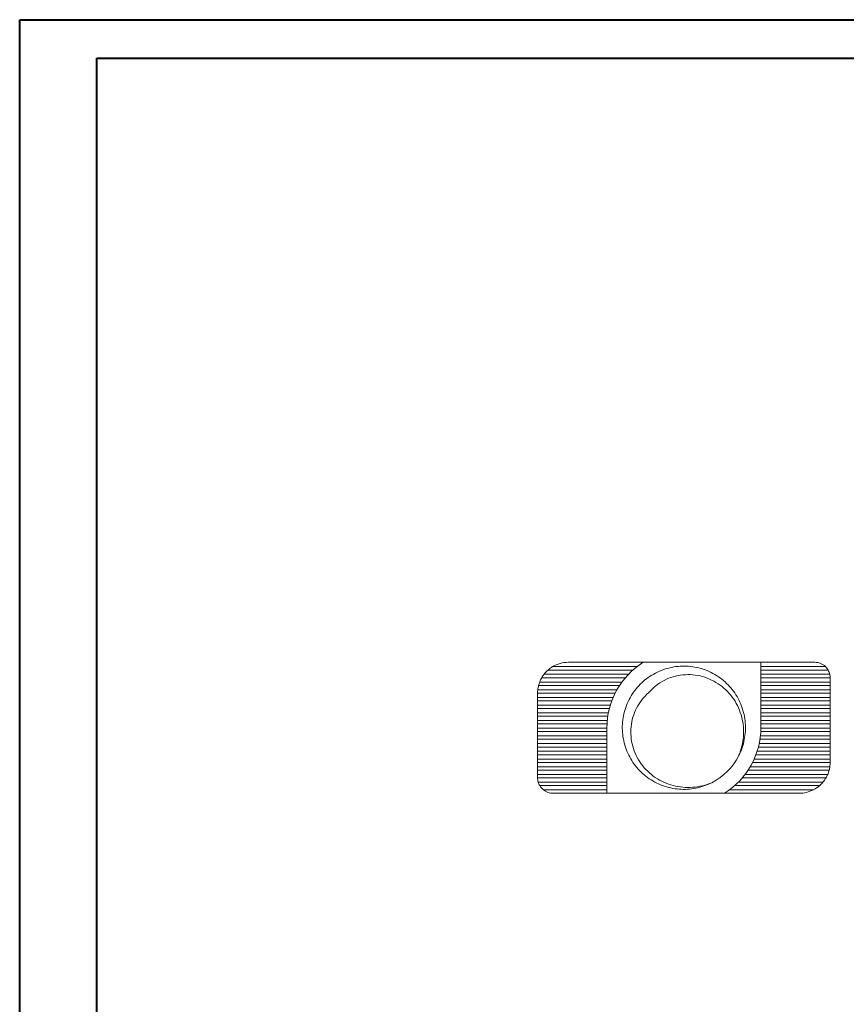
# Model space of a CAD drawing. Header units: millimetres. Extents: x 0 to 210, y 0 to 297.
# Tile 7 of 8: x 0 to 107, y 169 to 297. Entities that reach past the tile are written whole.
import ezdxf

# ---------------------------------------------------------------- set-up
doc = ezdxf.new("R2010")
doc.units = ezdxf.units.MM

msp = doc.modelspace()

# ---------------------------------------------------------------- linework, layer by layer
at = {"color": 7, "linetype": 'Continuous', "lineweight": 40}
for p, q in [((0.08, 0.21), (0.08, 297.21)), ((0.08, 297.21), (210.08, 297.21)), ((10.08, 292.21), (205.08, 292.21)), ((10.08, 5.21), (10.08, 292.21))]:
    msp.add_line(p, q, dxfattribs=at)
at = {"color": 7, "linetype": 'Continuous', "lineweight": 15}
for p, q in [((81.09, 213.77), (71.36, 213.77)), ((81.09, 213.77), (96.36, 213.77)), ((96.36, 213.77), (96.36, 205.27)), ((103.36, 213.77), (96.36, 213.77)), ((68.72, 212.77), (79.75, 212.77)), ((69.31, 213.21), (80.28, 213.21)), ((96.36, 213.21), (104.75, 213.21)), ((96.36, 212.77), (105.09, 212.77)), ((67.63, 211.21), (78.31, 211.21)), ((67.9, 211.77), (78.76, 211.77)), ((68.19, 212.21), (79.16, 212.21)), ((96.36, 212.21), (105.31, 212.21)), ((96.36, 211.77), (105.36, 211.77)), ((96.36, 211.21), (105.36, 211.21)), ((105.36, 211.21), (105.36, 211.77)), ((105.36, 210.77), (105.36, 211.21)), ((67.36, 209.77), (77.43, 209.77)), ((67.36, 209.21), (67.36, 209.77)), ((67.38, 210.21), (77.66, 210.21)), ((67.49, 210.77), (78.01, 210.77)), ((96.36, 210.77), (105.36, 210.77)), ((96.36, 210.21), (105.36, 210.21)), ((96.36, 209.77), (105.36, 209.77)), ((105.36, 210.21), (105.36, 210.77)), ((105.36, 209.77), (105.36, 210.21)), ((105.36, 209.21), (105.36, 209.77)), ((67.36, 209.21), (77.17, 209.21)), ((67.36, 208.77), (67.36, 209.21)), ((67.36, 208.77), (76.99, 208.77)), ((67.36, 208.21), (67.36, 208.77)), ((96.36, 209.21), (105.36, 209.21)), ((96.36, 208.77), (105.36, 208.77)), ((105.36, 208.77), (105.36, 209.21)), ((105.36, 208.21), (105.36, 208.77)), ((67.36, 208.21), (76.8, 208.21)), ((67.36, 207.77), (67.36, 208.21)), ((67.36, 207.77), (76.68, 207.77)), ((67.36, 207.21), (67.36, 207.77)), ((67.36, 207.21), (76.55, 207.21)), ((67.36, 206.77), (67.36, 207.21)), ((96.36, 208.21), (105.36, 208.21)), ((96.36, 207.77), (105.36, 207.77)), ((96.36, 207.21), (105.36, 207.21)), ((105.36, 207.77), (105.36, 208.21)), ((105.36, 207.21), (105.36, 207.77)), ((105.36, 206.77), (105.36, 207.21)), ((67.36, 206.77), (76.47, 206.77)), ((67.36, 206.21), (67.36, 206.77)), ((67.36, 206.21), (76.4, 206.21)), ((67.36, 205.77), (67.36, 206.21)), ((96.36, 206.77), (105.36, 206.77)), ((96.36, 206.21), (105.36, 206.21)), ((105.36, 206.21), (105.36, 206.77)), ((105.36, 205.77), (105.36, 206.21)), ((67.36, 205.77), (76.37, 205.77)), ((67.36, 205.21), (67.36, 205.77)), ((67.36, 205.21), (76.36, 205.21)), ((67.36, 204.77), (67.36, 205.21)), ((67.36, 204.77), (76.36, 204.77)), ((67.36, 204.21), (67.36, 204.77)), ((76.36, 196.77), (76.36, 205.27)), ((96.35, 204.77), (105.36, 204.77)), ((96.36, 205.77), (105.36, 205.77)), ((96.36, 205.21), (105.36, 205.21)), ((105.36, 205.21), (105.36, 205.77)), ((105.36, 204.77), (105.36, 205.21)), ((105.36, 204.21), (105.36, 204.77)), ((67.36, 204.21), (76.36, 204.21)), ((67.36, 203.77), (67.36, 204.21)), ((67.36, 203.77), (76.36, 203.77)), ((67.36, 203.21), (67.36, 203.77)), ((96.25, 203.77), (105.36, 203.77)), ((96.3, 204.21), (105.36, 204.21)), ((105.36, 203.77), (105.36, 204.21)), ((105.36, 203.21), (105.36, 203.77)), ((67.36, 203.21), (76.36, 203.21)), ((67.36, 202.77), (67.36, 203.21)), ((67.36, 202.77), (76.36, 202.77)), ((67.36, 202.21), (67.36, 202.77)), ((67.36, 202.21), (76.36, 202.21)), ((67.36, 201.77), (67.36, 202.21)), ((95.88, 202.21), (105.36, 202.21)), ((96.04, 202.77), (105.36, 202.77)), ((96.15, 203.21), (105.36, 203.21)), ((105.36, 202.77), (105.36, 203.21)), ((105.36, 202.21), (105.36, 202.77)), ((105.36, 201.77), (105.36, 202.21)), ((67.36, 201.77), (76.36, 201.77)), ((67.36, 201.21), (67.36, 201.77)), ((67.36, 201.21), (76.36, 201.21)), ((67.36, 200.77), (67.36, 201.21)), ((67.36, 200.77), (76.36, 200.77)), ((67.36, 200.21), (67.36, 200.77)), ((95.29, 200.77), (105.36, 200.77)), ((95.5, 201.21), (105.36, 201.21)), ((95.73, 201.77), (105.36, 201.77)), ((105.36, 201.21), (105.36, 201.77)), ((105.36, 200.77), (105.36, 201.21)), ((67.36, 200.21), (76.36, 200.21)), ((67.36, 199.77), (67.36, 200.21)), ((67.36, 199.77), (76.36, 199.77)), ((67.36, 199.21), (67.36, 199.77)), ((94.71, 199.77), (105.23, 199.77)), ((94.98, 200.21), (105.32, 200.21)), ((67.36, 199.21), (76.36, 199.21)), ((67.36, 198.77), (67.36, 199.21)), ((67.36, 198.77), (76.36, 198.77)), ((67.44, 198.21), (76.36, 198.21)), ((93.44, 198.21), (104.43, 198.21)), ((93.96, 198.77), (104.82, 198.77)), ((94.31, 199.21), (105.04, 199.21)), ((67.63, 197.77), (76.36, 197.77)), ((68.12, 197.21), (76.36, 197.21)), ((92.27, 197.21), (103.18, 197.21)), ((92.98, 197.77), (104.01, 197.77)), ((69.36, 196.77), (76.36, 196.77)), ((91.63, 196.77), (76.36, 196.77)), ((91.63, 196.77), (101.36, 196.77))]:
    msp.add_line(p, q, dxfattribs=at)
for centre, radius, start, end in [((71.36, 209.77), 4, 90, 120.8143), ((86.36, 205.27), 10, 121.7883, 180), ((103.36, 211.77), 2, 45.862, 90), ((71.36, 209.77), 4, 131.4096, 142.4949), ((71.36, 209.77), 4, 120.8143, 131.4096), ((103.36, 211.77), 2, 30, 45.862), ((103.36, 211.77), 2, 12.5719, 30), ((71.36, 209.77), 4, 158.9715, 165.5225), ((71.36, 209.77), 4, 150, 158.9715), ((71.36, 209.77), 4, 142.4949, 150), ((103.36, 211.77), 2, 0, 12.5719), ((71.36, 209.77), 4, 173.752, 180), ((71.36, 209.77), 4, 165.5225, 173.752), ((86.36, 205.27), 10, 301.7883, 0), ((86.36, 205.27), 8, 296.8895, 333.1105), ((101.36, 200.77), 4, 351.8846, 0), ((101.36, 200.77), 4, 336.9728, 345.5225), ((101.36, 200.77), 4, 345.5225, 351.8846), ((69.36, 198.77), 2, 180, 196.3997), ((69.36, 198.77), 2, 196.3997, 210), ((101.36, 200.77), 4, 311.4096, 320.121), ((101.36, 200.77), 4, 320.121, 330), ((101.36, 200.77), 4, 330, 336.9728), ((69.36, 198.77), 2, 210, 231.4749), ((69.36, 198.77), 2, 231.4749, 270), ((101.36, 200.77), 4, 270, 296.9796), ((101.36, 200.77), 4, 296.9796, 311.4096)]:
    msp.add_arc(centre, radius, start, end, dxfattribs=at)
for points, knots in [([(89.98, 198.14), (89.65, 197.99), (88.98, 197.68), (87.92, 197.4), (86.84, 197.26), (85.75, 197.27), (84.66, 197.43), (83.59, 197.74), (82.57, 198.2), (81.63, 198.79), (80.79, 199.5), (80.05, 200.31), (79.43, 201.23), (78.94, 202.23), (78.59, 203.29), (78.39, 204.37), (78.34, 205.47), (78.44, 206.56), (78.69, 207.64), (79.1, 208.69), (79.64, 209.66), (80.3, 210.54), (81.08, 211.32), (81.96, 211.98), (82.93, 212.53), (83.97, 212.93), (85.05, 213.19), (86.14, 213.3), (87.24, 213.25), (88.33, 213.06), (89.39, 212.71), (90.39, 212.22), (91.3, 211.6), (92.12, 210.86), (92.83, 210.02), (93.42, 209.09), (93.88, 208.07), (94.2, 207), (94.36, 205.91), (94.37, 204.81), (94.23, 203.72), (93.96, 202.66), (93.65, 202.01), (93.51, 201.69)], [0, 0, 0, 0, 0.024332, 0.048562, 0.072469, 0.096448, 0.120826, 0.145511, 0.170266, 0.19485, 0.219032, 0.243081, 0.26758, 0.292312, 0.317039, 0.341522, 0.365555, 0.38976, 0.414356, 0.439113, 0.463789, 0.488149, 0.512126, 0.536476, 0.561148, 0.585905, 0.610508, 0.634723, 0.658749, 0.683224, 0.707948, 0.732683, 0.757189, 0.781248, 0.805419, 0.829996, 0.854749, 0.879438, 0.903826, 0.927807, 0.952127, 0.976785, 1, 1, 1, 1]), ([(93.5, 201.66), (93.83, 202.45), (94.03, 203.27), (94.16, 204.98), (94.09, 205.83), (93.77, 207.07), (93.62, 207.48), (93.27, 208.25), (93.07, 208.62), (92.59, 209.33), (92.32, 209.67), (91.73, 210.28), (91.41, 210.56), (90.72, 211.06), (90.35, 211.28), (89.58, 211.65), (89.19, 211.8), (88.36, 212.03), (87.94, 212.11), (87.09, 212.18), (86.66, 212.18), (85.81, 212.1), (85.39, 212.02), (84.58, 211.78), (84.18, 211.62), (83.42, 211.22), (83.06, 210.99), (82.4, 210.46), (82.09, 210.16), (81.81, 209.83)], [0, 0, 0, 0, 0.125, 0.125, 0.25, 0.25, 0.3125, 0.3125, 0.375, 0.375, 0.4375, 0.4375, 0.5, 0.5, 0.5625, 0.5625, 0.625, 0.625, 0.6875, 0.6875, 0.75, 0.75, 0.8125, 0.8125, 0.875, 0.875, 0.9375, 0.9375, 1, 1, 1, 1]), ([(81.81, 209.83), (81.48, 209.55), (81.18, 209.24), (80.65, 208.58), (80.41, 208.21), (80.02, 207.46), (79.86, 207.07), (79.62, 206.25), (79.54, 205.82), (79.42, 204.56), (79.49, 203.69), (79.83, 202.46), (79.98, 202.06), (80.35, 201.29), (80.57, 200.92), (81.07, 200.24), (81.35, 199.91), (81.97, 199.32), (82.3, 199.05), (83, 198.57), (83.38, 198.36), (84.15, 198.01), (84.55, 197.87), (85.38, 197.65), (85.8, 197.58), (86.65, 197.51), (87.07, 197.51), (87.92, 197.57), (88.35, 197.64), (89.18, 197.84), (89.58, 197.97), (89.98, 198.14)], [0, 0, 0, 0, 0.0625, 0.0625, 0.125, 0.125, 0.1875, 0.1875, 0.25, 0.25, 0.375, 0.375, 0.4375, 0.4375, 0.5, 0.5, 0.5625, 0.5625, 0.625, 0.625, 0.6875, 0.6875, 0.75, 0.75, 0.8125, 0.8125, 0.875, 0.875, 0.9375, 0.9375, 1, 1, 1, 1])]:
    msp.add_open_spline(points, degree=3, knots=knots, dxfattribs=at)

doc.saveas('drawing.dxf')
